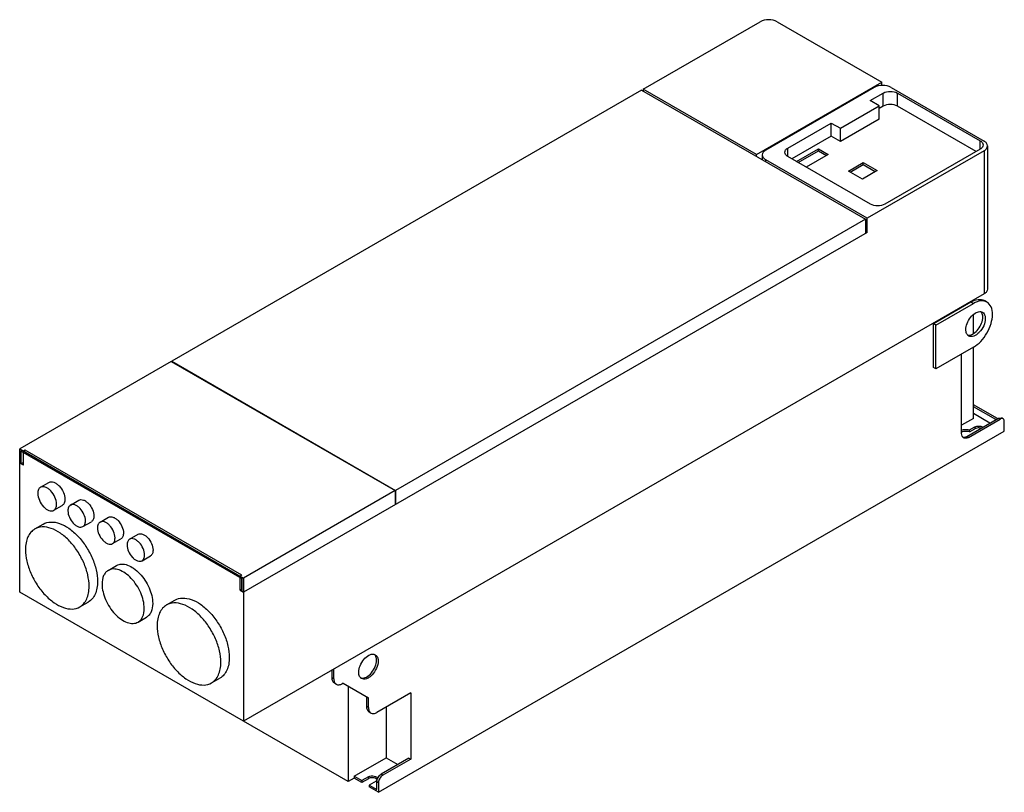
# Model space of a CAD drawing. Header units: millimetres. Extents: x 122 to 947, y 422 to 1070.
import ezdxf

# ---------------------------------------------------------------- set-up
doc = ezdxf.new("R2010")
doc.units = ezdxf.units.MM
doc.header["$LTSCALE"] = 97.011798
doc.layers.add('4', color=7, linetype='CONTINUOUS')

msp = doc.modelspace()

# ---------------------------------------------------------------- linework, layer by layer
at = {"layer": '4', "color": 7, "linetype": 'CONTINUOUS'}
for p, q in [((644.27, 1011.45), (742.21, 1067.99)), ((756.35, 1067.99), (844.03, 1017.37)), ((739.03, 956.75), (844.03, 1017.37)), ((844.03, 1014.5), (844.03, 1017.37)), ((642.86, 1010.63), (249.36, 783.45)), ((642.86, 1010.63), (830.24, 902.45)), ((644.27, 1011.45), (644.27, 1009.82)), ((739.03, 956.75), (644.27, 1011.45)), ((837.67, 1012.88), (746.81, 960.42)), ((834.11, 1001.83), (845.05, 1008.15)), ((845.05, 997.13), (845.05, 1008.15)), ((851.81, 1012.88), (929.59, 967.97)), ((857.21, 997.13), (857.21, 1008.15)), ((857.22, 1008.15), (926.34, 968.24)), ((841.81, 997.39), (834.11, 1001.83)), ((809.35, 978.64), (841.81, 997.39)), ((841.81, 986.36), (841.81, 997.39)), ((845.05, 997.13), (841.81, 995.26)), ((922.89, 959.21), (857.22, 997.12)), ((765.28, 962.1), (801.65, 983.09)), ((801.65, 972.07), (801.65, 983.09)), ((801.65, 983.09), (809.35, 978.64)), ((841.81, 986.36), (809.35, 967.62)), ((809.35, 967.62), (809.35, 978.64)), ((801.65, 972.07), (768.78, 953.09)), ((809.35, 967.62), (801.65, 972.07)), ((926.35, 961.21), (926.35, 968.24)), ((739.03, 955.11), (739.03, 956.75)), ((765.28, 955.12), (765.28, 962.1)), ((772.62, 950.87), (790.95, 961.46)), ((774.04, 950.06), (790.95, 959.82)), ((799.07, 956.77), (780.75, 946.18)), ((790.95, 959.82), (790.95, 961.46)), ((790.95, 961.46), (799.07, 956.77)), ((790.95, 959.82), (797.66, 955.95)), ((929.59, 959.81), (831.66, 903.27)), ((926.36, 961.21), (846.58, 915.16)), ((929.59, 959.81), (929.59, 839.9)), ((932.52, 963.89), (932.52, 843.99)), ((743.88, 956.34), (743.88, 952.31)), ((746.81, 950.62), (746.81, 952.26)), ((831.66, 903.27), (746.81, 952.26)), ((834.51, 915.15), (765.26, 955.12)), ((816.1, 942.86), (828.39, 949.95)), ((817.51, 942.04), (828.39, 948.32)), ((828.39, 948.32), (828.39, 949.95)), ((828.39, 949.95), (839.98, 943.27)), ((828.39, 948.32), (838.56, 942.45)), ((827.68, 936.17), (816.1, 942.86)), ((839.98, 943.27), (827.68, 936.17)), ((830.24, 902.45), (436.74, 675.26)), ((830.24, 902.45), (830.24, 890.61)), ((831.66, 891.43), (831.66, 903.27)), ((831.66, 891.43), (309.46, 589.94)), ((831.66, 891.43), (830.24, 892.24)), ((929.59, 839.9), (309.46, 481.87)), ((887.17, 815), (918.63, 833.17)), ((918.63, 833.17), (920.75, 831.94)), ((920.75, 833.74), (920.75, 834.8)), ((932, 833.06), (929.88, 834.28)), ((889.29, 813.78), (920.75, 831.94)), ((910.85, 828.68), (910.85, 829.09)), ((920.75, 807.09), (920.75, 822.5)), ((889.29, 813.78), (887.17, 815)), ((887.17, 778.26), (887.17, 815)), ((889.29, 777.03), (889.29, 813.78)), ((920.75, 795.2), (889.29, 777.03)), ((920.75, 735.6), (920.75, 795.2)), ((249.36, 783.04), (249.36, 783.45)), ((249.36, 783.45), (436.74, 675.26)), ((910.85, 722.94), (910.85, 789.49)), ((249, 783.24), (122.08, 709.96)), ((249, 783.24), (436.39, 675.06)), ((889.29, 777.03), (887.17, 778.26)), ((940.91, 735.39), (920.75, 747.03)), ((939.49, 734.58), (920.75, 745.39)), ((920.75, 735.6), (910.85, 729.88)), ((915.1, 720.49), (941.61, 735.8)), ((916.51, 719.67), (943.03, 734.98)), ((934.54, 731.72), (920.75, 739.68)), ((941.61, 735.8), (944.11, 736.05)), ((941.61, 735.8), (943.03, 734.98)), ((945.53, 735.23), (944.11, 736.05)), ((917.52, 725.97), (921.81, 728.45)), ((917.52, 724.34), (921.81, 726.82)), ((917.52, 724.34), (917.52, 725.97)), ((921.81, 728.45), (921.81, 726.82)), ((946.56, 724.78), (946.56, 732.94)), ((422.6, 422.27), (946.56, 724.78)), ((916.51, 719.67), (915.1, 720.49)), ((122.08, 590.06), (122.08, 709.96)), ((122.08, 709.96), (309.46, 601.78)), ((123.14, 708.12), (123.14, 697.51)), ((308.4, 601.17), (123.14, 708.12)), ((126.67, 708.94), (125.26, 708.12)), ((125.26, 696.29), (125.26, 708.12)), ((308.05, 604.23), (126.67, 708.94)), ((125.26, 696.29), (122.08, 698.12)), ((125.26, 698.74), (123.14, 697.51)), ((139.51, 677.85), (146.58, 681.93)), ((436.39, 675.06), (309.46, 601.78)), ((436.39, 675.06), (436.39, 663.22)), ((436.74, 675.26), (436.74, 663.42)), ((150.61, 658.63), (157.68, 662.71)), ((164.61, 662.96), (171.68, 667.04)), ((436.74, 663.42), (436.39, 663.63)), ((189.36, 648.67), (196.43, 652.75)), ((134.7, 642.92), (141.77, 647)), ((175.01, 644.94), (182.08, 649.03)), ((214.11, 634.38), (221.18, 638.46)), ((199.76, 630.66), (206.83, 634.74)), ((224.51, 616.37), (231.58, 620.45)), ((196.2, 608.24), (203.27, 612.32)), ((308.05, 604.23), (306.63, 603.41)), ((306.63, 591.57), (306.63, 603.41)), ((308.05, 592.39), (308.05, 601.37)), ((308.4, 590.55), (308.4, 601.17)), ((309.46, 601.78), (309.46, 481.87)), ((309.46, 481.87), (122.08, 590.06)), ((308.4, 592.59), (306.63, 591.57)), ((306.63, 591.57), (309.46, 589.94)), ((172.39, 577.62), (179.47, 581.7)), ((245, 579.23), (252.08, 583.31)), ((221.2, 564.94), (228.27, 569.02)), ((383.71, 518.21), (383.71, 524.74)), ((385.12, 517.39), (385.12, 525.56)), ((282.7, 513.93), (289.78, 518.02)), ((385.12, 517.39), (383.71, 518.21)), ((387.19, 512.81), (385.78, 513.63)), ((392.9, 513.72), (392.19, 513.31)), ((392.9, 513.72), (414.11, 501.47)), ((397.14, 511.27), (397.14, 431.25)), ((449.47, 505.55), (421.19, 489.22)), ((449.47, 505.55), (449.47, 450.03)), ((412.7, 494.12), (412.7, 502.29)), ((414.11, 493.3), (414.11, 501.47)), ((414.11, 493.3), (412.7, 494.12)), ((416.19, 488.73), (414.77, 489.54)), ((428.96, 493.71), (428.96, 451.25)), ((397.14, 431.25), (309.46, 481.87)), ((402.09, 435.74), (428.96, 451.25)), ((448.05, 450.85), (424.72, 437.37)), ((449.47, 450.03), (426.13, 436.56)), ((428.96, 451.25), (438.86, 445.54)), ((448.05, 450.85), (449.47, 450.03)), ((426.13, 436.56), (424.72, 437.37)), ((402.09, 434.11), (397.14, 431.25)), ((402.09, 435.74), (408.46, 432.07)), ((402.09, 435.74), (402.09, 434.11)), ((408.46, 430.43), (402.09, 434.11)), ((414.11, 435.33), (408.46, 432.07)), ((414.11, 433.7), (408.46, 430.43)), ((408.46, 432.07), (408.46, 430.43)), ((414.11, 435.33), (414.11, 433.7)), ((420.48, 431.66), (414.82, 428.39)), ((421.19, 431.25), (422.6, 430.43)), ((421.19, 424.72), (421.19, 431.25)), ((422.6, 430.43), (422.6, 422.27)), ((414.82, 428.39), (421.19, 424.72)), ((414.82, 428.39), (414.82, 426.76)), ((422.6, 422.27), (414.82, 426.76))]:
    msp.add_line(p, q, dxfattribs=at)
for centre, radius, start, end in [((923.73, 821.97), 4.54, 33.74089, 39.45678), ((912.54, 722.79), 3.07, 257.46629, 265.47414), ((416.28, 534.77), 4.21, 40.68603, 43.51233), ((418.44, 435.18), 4.07, 299.99654, 301.30554), ((428.6, 432.3), 4.92, 120.04158, 123.72865)]:
    msp.add_arc(centre, radius, start, end, dxfattribs=at)
for points, knots in [([(756.35, 1067.99), (754.25, 1069.2), (749.28, 1070.16), (744.31, 1069.2), (742.21, 1067.99)], [0, 0, 0, 0, 0.500001, 1, 1, 1, 1]), ([(851.81, 1012.88), (849.71, 1014.09), (844.74, 1015.05), (839.77, 1014.09), (837.67, 1012.88)], [0, 0, 0, 0, 0.500001, 1, 1, 1, 1]), ([(845.05, 1008.15), (846.86, 1009.19), (851.14, 1010.02), (855.41, 1009.19), (857.22, 1008.15)], [0, 0, 0, 0, 0.500113, 1, 1, 1, 1]), ([(857.22, 997.12), (855.41, 998.17), (851.14, 998.99), (846.86, 998.17), (845.05, 997.13)], [0, 0, 0, 0, 0.499888, 1, 1, 1, 1]), ([(926.34, 968.24), (927.06, 967.83), (928.28, 966.89), (928.87, 965.39), (928.87, 964.72)], [0, 0, 0, 0, 0.550885, 1, 1, 1, 1]), ([(928.87, 964.72), (928.87, 964.05), (928.29, 962.56), (927.07, 961.62), (926.36, 961.21)], [0, 0, 0, 0, 0.449249, 1, 1, 1, 1]), ([(932.52, 963.89), (932.52, 964.67), (931.84, 966.41), (930.42, 967.5), (929.59, 967.97)], [0, 0, 0, 0, 0.449163, 1, 1, 1, 1]), ([(746.81, 960.42), (745.98, 959.94), (744.56, 958.85), (743.88, 957.12), (743.88, 956.34)], [0, 0, 0, 0, 0.550836, 1, 1, 1, 1]), ([(762.78, 958.6), (762.78, 959.27), (763.37, 960.75), (764.58, 961.69), (765.28, 962.1)], [0, 0, 0, 0, 0.449608, 1, 1, 1, 1]), ([(765.26, 955.12), (764.56, 955.53), (763.36, 956.46), (762.78, 957.94), (762.78, 958.6)], [0, 0, 0, 0, 0.550357, 1, 1, 1, 1]), ([(929.59, 959.81), (930.42, 960.29), (931.84, 961.37), (932.52, 963.11), (932.52, 963.89)], [0, 0, 0, 0, 0.550836, 1, 1, 1, 1]), ([(743.88, 956.34), (743.88, 955.56), (744.56, 953.82), (745.98, 952.73), (746.81, 952.26)], [0, 0, 0, 0, 0.449163, 1, 1, 1, 1]), ([(846.58, 915.16), (844.79, 914.13), (840.55, 913.31), (836.3, 914.12), (834.51, 915.15)], [0, 0, 0, 0, 0.499873, 1, 1, 1, 1]), ([(932.52, 843.99), (932.52, 843.21), (931.84, 841.47), (930.42, 840.38), (929.59, 839.9)], [0, 0, 0, 0, 0.449164, 1, 1, 1, 1]), ([(918.63, 833.17), (920.49, 834.24), (924.21, 835.79), (928.36, 835.16), (929.88, 834.28)], [0, 0, 0, 0, 0.550789, 1, 1, 1, 1]), ([(928.72, 834.07), (928.1, 834.13), (925.31, 834.09), (922.62, 833.02), (920.75, 831.94)], [0, 0, 0, 0, 0.224473, 1, 1, 1, 1]), ([(932, 833.06), (931.26, 833.49), (930.15, 833.89), (929.01, 834.05), (928.72, 834.07)], [0, 0, 0, 0, 0.742318, 1, 1, 1, 1]), ([(936.66, 822.76), (936.66, 824.91), (936.14, 828.9), (933.52, 832.18), (932, 833.06)], [0, 0, 0, 0, 0.550791, 1, 1, 1, 1]), ([(914.39, 809.9), (914.39, 811.65), (915.23, 815.32), (917.94, 820.13), (921.59, 823.78), (924.71, 825.08), (926.12, 825.09)], [0, 0, 0, 0, 0.25529, 0.535599, 0.795082, 1, 1, 1, 1]), ([(926.12, 825.09), (926.31, 825.09), (927.06, 825.06), (927.8, 824.83), (928.27, 824.55)], [0, 0, 0, 0, 0.261719, 1, 1, 1, 1]), ([(928.53, 820.51), (928.53, 820.9), (928.46, 822.27), (928.06, 823.66), (927.5, 824.49)], [0, 0, 0, 0, 0.27836, 1, 1, 1, 1]), ([(928.27, 824.55), (928.81, 824.24), (929.78, 823.29), (930.27, 822.03), (930.43, 821.35)], [0, 0, 0, 0, 0.469599, 1, 1, 1, 1]), ([(930.65, 819.29), (930.65, 817.23), (929.52, 812.98), (926.6, 808.45), (923.49, 805.69), (921.11, 804.4), (918.79, 803.93), (917.35, 804.3), (916.77, 804.63)], [0, 0, 0, 0, 0.269896, 0.561325, 0.695465, 0.813143, 0.912854, 1, 1, 1, 1]), ([(916.81, 805.32), (918.22, 805.33), (921.34, 806.64), (924.99, 810.29), (927.69, 815.09), (928.53, 818.76), (928.53, 820.51)], [0, 0, 0, 0, 0.205007, 0.464499, 0.744765, 1, 1, 1, 1]), ([(920.75, 795.2), (923.01, 796.51), (927.29, 800.1), (932.28, 806.92), (935.69, 814.65), (936.66, 820.15), (936.66, 822.76)], [0, 0, 0, 0, 0.237239, 0.499998, 0.762758, 1, 1, 1, 1]), ([(930.43, 821.35), (930.47, 821.19), (930.6, 820.51), (930.65, 819.82), (930.65, 819.29)], [0, 0, 0, 0, 0.238575, 1, 1, 1, 1]), ([(915.42, 805.92), (915.25, 806.18), (914.59, 807.4), (914.39, 808.83), (914.39, 809.9)], [0, 0, 0, 0, 0.225059, 1, 1, 1, 1]), ([(944.3, 735.45), (944.2, 735.43), (943.75, 735.34), (943.33, 735.16), (943.03, 734.98)], [0, 0, 0, 0, 0.231899, 1, 1, 1, 1]), ([(945.53, 735.23), (945.26, 735.38), (944.83, 735.49), (944.41, 735.46), (944.3, 735.45)], [0, 0, 0, 0, 0.73183, 1, 1, 1, 1]), ([(946.51, 733.62), (946.48, 733.8), (946.33, 734.42), (945.93, 735), (945.53, 735.23)], [0, 0, 0, 0, 0.283155, 1, 1, 1, 1]), ([(910.75, 725.87), (911.3, 725.99), (913.53, 726.37), (915.85, 726.29), (917.52, 725.97)], [0, 0, 0, 0, 0.246913, 1, 1, 1, 1]), ([(921.81, 728.45), (922.83, 729.04), (925.22, 729.45), (927.61, 728.9), (928.53, 728.23)], [0, 0, 0, 0, 0.508144, 1, 1, 1, 1]), ([(926.82, 727.36), (926.39, 727.47), (924.72, 727.72), (922.9, 727.45), (921.81, 726.82)], [0, 0, 0, 0, 0.258339, 1, 1, 1, 1]), ([(917.52, 724.34), (915.85, 724.66), (913.53, 724.73), (911.3, 724.36), (910.75, 724.24)], [0, 0, 0, 0, 0.753087, 1, 1, 1, 1]), ([(911.6, 720.14), (911.47, 720.32), (911, 721.18), (910.85, 722.18), (910.85, 722.94)], [0, 0, 0, 0, 0.224716, 1, 1, 1, 1]), ([(912.3, 719.73), (912.52, 719.71), (913.5, 719.73), (914.44, 720.11), (915.1, 720.49)], [0, 0, 0, 0, 0.224717, 1, 1, 1, 1]), ([(915.25, 719.11), (915.07, 719.06), (914.4, 718.88), (913.67, 718.87), (913.18, 719)], [0, 0, 0, 0, 0.272329, 1, 1, 1, 1]), ([(139.51, 677.85), (138.76, 677.42), (137.47, 675.8), (137.21, 673.83), (137.21, 672.77)], [0, 0, 0, 0, 0.449158, 1, 1, 1, 1]), ([(152.91, 663.71), (152.91, 665.69), (151.82, 669.8), (149, 674.16), (145.99, 676.83), (143.7, 678.08), (141.46, 678.53), (140.06, 678.17), (139.51, 677.85)], [0, 0, 0, 0, 0.269896, 0.561324, 0.695464, 0.813142, 0.912854, 1, 1, 1, 1]), ([(146.58, 681.93), (147.14, 682.25), (148.53, 682.61), (150.77, 682.16), (153.06, 680.91), (156.07, 678.25), (158.89, 673.88), (159.98, 669.77), (159.98, 667.79)], [0, 0, 0, 0, 0.08714, 0.186848, 0.304522, 0.438657, 0.730093, 1, 1, 1, 1]), ([(137.21, 672.77), (137.21, 670.79), (138.3, 666.68), (141.12, 662.31), (144.13, 659.65), (146.42, 658.4), (148.66, 657.95), (150.05, 658.31), (150.61, 658.63)], [0, 0, 0, 0, 0.269896, 0.561324, 0.695464, 0.813142, 0.912854, 1, 1, 1, 1]), ([(150.61, 658.63), (151.36, 659.06), (152.65, 660.68), (152.91, 662.65), (152.91, 663.71)], [0, 0, 0, 0, 0.449158, 1, 1, 1, 1]), ([(159.98, 667.79), (159.98, 666.73), (159.72, 664.76), (158.43, 663.14), (157.68, 662.71)], [0, 0, 0, 0, 0.550851, 1, 1, 1, 1]), ([(164.61, 662.96), (163.91, 662.55), (162.7, 661.04), (162.45, 659.19), (162.45, 658.2)], [0, 0, 0, 0, 0.449158, 1, 1, 1, 1]), ([(177.16, 649.71), (177.16, 651.56), (176.14, 655.41), (173.5, 659.5), (170.68, 662), (168.53, 663.17), (166.43, 663.59), (165.13, 663.26), (164.61, 662.96)], [0, 0, 0, 0, 0.269896, 0.561324, 0.695464, 0.813142, 0.912854, 1, 1, 1, 1]), ([(171.68, 667.04), (172.2, 667.34), (173.5, 667.67), (175.6, 667.25), (177.75, 666.08), (180.57, 663.58), (183.21, 659.5), (184.23, 655.65), (184.23, 653.79)], [0, 0, 0, 0, 0.08714, 0.186848, 0.304522, 0.438657, 0.730093, 1, 1, 1, 1]), ([(162.45, 658.2), (162.45, 656.34), (163.48, 652.49), (166.12, 648.4), (168.94, 645.9), (171.08, 644.73), (173.18, 644.31), (174.49, 644.64), (175.01, 644.94)], [0, 0, 0, 0, 0.269898, 0.561341, 0.695467, 0.813138, 0.91285, 1, 1, 1, 1]), ([(184.23, 653.79), (184.23, 652.79), (183.99, 650.95), (182.78, 649.43), (182.08, 649.03)], [0, 0, 0, 0, 0.550854, 1, 1, 1, 1]), ([(196.43, 652.75), (196.95, 653.05), (198.25, 653.39), (200.35, 652.97), (202.5, 651.79), (205.32, 649.3), (207.96, 645.21), (208.98, 641.36), (208.98, 639.5)], [0, 0, 0, 0, 0.08714, 0.186848, 0.304522, 0.438657, 0.730093, 1, 1, 1, 1]), ([(180.2, 594.88), (180.2, 598.1), (179.3, 604.88), (175.94, 614.82), (170.75, 624.41), (164.17, 632.84), (156.71, 639.44), (148.93, 643.69), (141.31, 645.22), (136.58, 644), (134.7, 642.92)], [0, 0, 0, 0, 0.128832, 0.27057, 0.417882, 0.562383, 0.6962, 0.813595, 0.913067, 1, 1, 1, 1]), ([(141.77, 647), (143.65, 648.09), (148.38, 649.3), (156, 647.78), (163.78, 643.53), (171.24, 636.92), (177.82, 628.49), (183.01, 618.91), (186.37, 608.96), (187.27, 602.18), (187.27, 598.96)], [0, 0, 0, 0, 0.086931, 0.186403, 0.303796, 0.43761, 0.58211, 0.729425, 0.871166, 1, 1, 1, 1]), ([(175.01, 644.94), (175.71, 645.35), (176.92, 646.87), (177.16, 648.71), (177.16, 649.71)], [0, 0, 0, 0, 0.449162, 1, 1, 1, 1]), ([(189.36, 648.67), (188.66, 648.26), (187.44, 646.75), (187.2, 644.9), (187.2, 643.91)], [0, 0, 0, 0, 0.449158, 1, 1, 1, 1]), ([(187.2, 643.91), (187.2, 642.05), (188.22, 638.2), (190.87, 634.11), (193.69, 631.61), (195.83, 630.44), (197.93, 630.02), (199.24, 630.36), (199.76, 630.66)], [0, 0, 0, 0, 0.269898, 0.561341, 0.695467, 0.813138, 0.91285, 1, 1, 1, 1]), ([(201.91, 635.42), (201.91, 637.27), (200.89, 641.13), (198.25, 645.21), (195.43, 647.71), (193.28, 648.88), (191.18, 649.3), (189.88, 648.97), (189.36, 648.67)], [0, 0, 0, 0, 0.269896, 0.561324, 0.695464, 0.813142, 0.912854, 1, 1, 1, 1]), ([(134.7, 642.92), (133.45, 642.2), (131.12, 640.24), (128.65, 636.19), (127.18, 631.2), (126.89, 627.57), (126.89, 625.66)], [0, 0, 0, 0, 0.217772, 0.450931, 0.710228, 1, 1, 1, 1]), ([(199.76, 630.66), (200.46, 631.06), (201.67, 632.58), (201.91, 634.42), (201.91, 635.42)], [0, 0, 0, 0, 0.449162, 1, 1, 1, 1]), ([(208.98, 639.5), (208.98, 638.51), (208.74, 636.66), (207.53, 635.14), (206.83, 634.74)], [0, 0, 0, 0, 0.550854, 1, 1, 1, 1]), ([(226.66, 621.13), (226.66, 622.99), (225.64, 626.84), (222.99, 630.93), (220.18, 633.42), (218.03, 634.59), (215.93, 635.02), (214.63, 634.68), (214.11, 634.38)], [0, 0, 0, 0, 0.269896, 0.561324, 0.695464, 0.813142, 0.912854, 1, 1, 1, 1]), ([(221.18, 638.46), (221.7, 638.76), (223, 639.1), (225.1, 638.68), (227.25, 637.51), (230.06, 635.01), (232.71, 630.92), (233.73, 627.07), (233.73, 625.21)], [0, 0, 0, 0, 0.08714, 0.186848, 0.304522, 0.438657, 0.730093, 1, 1, 1, 1]), ([(214.11, 634.38), (213.41, 633.98), (212.19, 632.46), (211.95, 630.61), (211.95, 629.62)], [0, 0, 0, 0, 0.449158, 1, 1, 1, 1]), ([(211.95, 629.62), (211.95, 627.76), (212.97, 623.91), (215.62, 619.82), (218.43, 617.32), (220.58, 616.15), (222.68, 615.73), (223.99, 616.07), (224.51, 616.37)], [0, 0, 0, 0, 0.269898, 0.561341, 0.695467, 0.813138, 0.91285, 1, 1, 1, 1]), ([(126.89, 625.66), (126.89, 622.44), (127.79, 615.66), (131.15, 605.71), (136.34, 596.13), (142.92, 587.7), (150.38, 581.09), (158.16, 576.84), (165.78, 575.32), (170.51, 576.53), (172.39, 577.62)], [0, 0, 0, 0, 0.128832, 0.27057, 0.417882, 0.562383, 0.6962, 0.813595, 0.913067, 1, 1, 1, 1]), ([(224.51, 616.37), (225.21, 616.77), (226.42, 618.29), (226.66, 620.13), (226.66, 621.13)], [0, 0, 0, 0, 0.449162, 1, 1, 1, 1]), ([(233.73, 625.21), (233.73, 624.22), (233.49, 622.37), (232.28, 620.85), (231.58, 620.45)], [0, 0, 0, 0, 0.550854, 1, 1, 1, 1]), ([(203.27, 612.32), (204.52, 613.04), (207.66, 613.85), (212.71, 612.84), (217.87, 610.02), (222.81, 605.64), (227.18, 600.04), (231.61, 591.85), (233.45, 584.93), (233.45, 580.47)], [0, 0, 0, 0, 0.08705, 0.186655, 0.304203, 0.438195, 0.58289, 0.730414, 1, 1, 1, 1]), ([(196.2, 608.24), (195.38, 607.76), (193.83, 606.47), (191.53, 602.7), (191.02, 599.18), (191.02, 596.8)], [0, 0, 0, 0, 0.218447, 0.452289, 1, 1, 1, 1]), ([(226.38, 576.38), (226.38, 580.85), (224.54, 587.77), (220.11, 595.96), (215.74, 601.56), (210.8, 605.94), (205.64, 608.76), (200.59, 609.77), (197.45, 608.96), (196.2, 608.24)], [0, 0, 0, 0, 0.269578, 0.417097, 0.561791, 0.695787, 0.813338, 0.912946, 1, 1, 1, 1]), ([(172.39, 577.62), (173.64, 578.34), (175.97, 580.29), (178.44, 584.34), (179.91, 589.33), (180.2, 592.97), (180.2, 594.88)], [0, 0, 0, 0, 0.217772, 0.450931, 0.710228, 1, 1, 1, 1]), ([(187.27, 598.96), (187.27, 597.05), (186.99, 593.42), (185.51, 588.42), (183.04, 584.37), (180.71, 582.42), (179.47, 581.7)], [0, 0, 0, 0, 0.289777, 0.549071, 0.782229, 1, 1, 1, 1]), ([(191.02, 596.8), (191.02, 592.33), (192.86, 585.41), (197.29, 577.22), (201.66, 571.62), (206.6, 567.24), (211.76, 564.42), (216.81, 563.41), (219.95, 564.22), (221.2, 564.94)], [0, 0, 0, 0, 0.269578, 0.417097, 0.561791, 0.695787, 0.813338, 0.912946, 1, 1, 1, 1]), ([(233.45, 580.47), (233.45, 578.08), (232.94, 574.56), (230.64, 570.8), (229.1, 569.5), (228.27, 569.02)], [0, 0, 0, 0, 0.547718, 0.781556, 1, 1, 1, 1]), ([(245, 579.23), (243.76, 578.51), (241.43, 576.56), (238.96, 572.51), (237.49, 567.52), (237.2, 563.88), (237.2, 561.97)], [0, 0, 0, 0, 0.217772, 0.450931, 0.710228, 1, 1, 1, 1]), ([(290.51, 531.19), (290.51, 534.41), (289.61, 541.19), (286.25, 551.14), (281.06, 560.72), (274.47, 569.15), (267.01, 575.76), (259.23, 580.01), (251.62, 581.53), (246.89, 580.32), (245, 579.23)], [0, 0, 0, 0, 0.128832, 0.27057, 0.417882, 0.562383, 0.6962, 0.813595, 0.913067, 1, 1, 1, 1]), ([(252.08, 583.31), (253.96, 584.4), (258.69, 585.62), (266.31, 584.09), (274.09, 579.84), (281.55, 573.24), (288.13, 564.8), (293.32, 555.22), (296.68, 545.27), (297.58, 538.5), (297.58, 535.27)], [0, 0, 0, 0, 0.086931, 0.186403, 0.303796, 0.43761, 0.58211, 0.729425, 0.871166, 1, 1, 1, 1]), ([(221.2, 564.94), (222.02, 565.42), (223.57, 566.71), (225.87, 570.48), (226.38, 574), (226.38, 576.38)], [0, 0, 0, 0, 0.218447, 0.452289, 1, 1, 1, 1]), ([(237.2, 561.97), (237.2, 558.75), (238.1, 551.97), (241.46, 542.03), (246.65, 532.44), (253.23, 524.01), (260.69, 517.41), (268.47, 513.16), (276.09, 511.63), (280.82, 512.85), (282.7, 513.93)], [0, 0, 0, 0, 0.128832, 0.27057, 0.417882, 0.562383, 0.6962, 0.813595, 0.913067, 1, 1, 1, 1]), ([(405.98, 522.9), (405.98, 524.76), (406.91, 528.63), (409.87, 533.6), (413.76, 537.23), (417.11, 538.26), (418.49, 538.04)], [0, 0, 0, 0, 0.260654, 0.545525, 0.803043, 1, 1, 1, 1]), ([(420.83, 533.11), (420.83, 533.55), (420.74, 535.09), (420.2, 536.67), (419.48, 537.52)], [0, 0, 0, 0, 0.283313, 1, 1, 1, 1]), ([(419.86, 537.56), (420.48, 537.2), (421.59, 536.02), (422.03, 534.5), (422.15, 533.68)], [0, 0, 0, 0, 0.462393, 1, 1, 1, 1]), ([(282.7, 513.93), (283.95, 514.65), (286.27, 516.61), (288.75, 520.66), (290.22, 525.65), (290.51, 529.28), (290.51, 531.19)], [0, 0, 0, 0, 0.217772, 0.450931, 0.710228, 1, 1, 1, 1]), ([(297.58, 535.27), (297.58, 533.36), (297.29, 529.73), (295.82, 524.74), (293.35, 520.69), (291.02, 518.73), (289.77, 518.02)], [0, 0, 0, 0, 0.289777, 0.549071, 0.782229, 1, 1, 1, 1]), ([(408.33, 517.97), (409.71, 517.75), (413.06, 518.79), (416.95, 522.42), (419.9, 527.38), (420.83, 531.26), (420.83, 533.11)], [0, 0, 0, 0, 0.197023, 0.454557, 0.739394, 1, 1, 1, 1]), ([(422.25, 532.29), (422.25, 530.24), (421.12, 525.98), (418.19, 521.46), (415.08, 518.7), (412.7, 517.4), (410.38, 516.94), (408.94, 517.31), (408.36, 517.64)], [0, 0, 0, 0, 0.269896, 0.561325, 0.695465, 0.813143, 0.912854, 1, 1, 1, 1]), ([(407.34, 518.49), (407.12, 518.75), (406.24, 520.06), (405.98, 521.69), (405.98, 522.9)], [0, 0, 0, 0, 0.222491, 1, 1, 1, 1]), ([(385.78, 513.63), (385.11, 514.02), (383.94, 515.48), (383.71, 517.25), (383.71, 518.21)], [0, 0, 0, 0, 0.449165, 1, 1, 1, 1]), ([(385.12, 517.39), (385.12, 517.02), (385.2, 515.73), (385.63, 514.4), (386.21, 513.67)], [0, 0, 0, 0, 0.281823, 1, 1, 1, 1]), ([(387.19, 512.81), (387.87, 512.42), (389.71, 512.14), (391.37, 512.83), (392.19, 513.31)], [0, 0, 0, 0, 0.449167, 1, 1, 1, 1]), ([(414.77, 489.54), (414.1, 489.93), (412.93, 491.39), (412.7, 493.17), (412.7, 494.12)], [0, 0, 0, 0, 0.449165, 1, 1, 1, 1]), ([(414.11, 493.3), (414.11, 492.94), (414.19, 491.64), (414.62, 490.31), (415.2, 489.58)], [0, 0, 0, 0, 0.281823, 1, 1, 1, 1]), ([(416.19, 488.73), (416.86, 488.34), (418.71, 488.06), (420.36, 488.74), (421.19, 489.22)], [0, 0, 0, 0, 0.449167, 1, 1, 1, 1]), ([(421.19, 431.25), (421.19, 432.46), (422.01, 434.85), (423.67, 436.77), (424.72, 437.37)], [0, 0, 0, 0, 0.500002, 1, 1, 1, 1]), ([(414.11, 435.33), (414.81, 435.73), (416.48, 436.19), (418.92, 436.04), (420.99, 435.27), (421.8, 434.04), (421.8, 433.5)], [0, 0, 0, 0, 0.271587, 0.564764, 0.816396, 1, 1, 1, 1]), ([(420.49, 433.69), (419.55, 434.24), (417.3, 434.68), (415.06, 434.25), (414.11, 433.7)], [0, 0, 0, 0, 0.499704, 1, 1, 1, 1]), ([(421.53, 432.75), (421.47, 432.84), (421.19, 433.22), (420.8, 433.51), (420.49, 433.69)], [0, 0, 0, 0, 0.228173, 1, 1, 1, 1]), ([(425.87, 436.39), (424.89, 435.74), (423.36, 433.88), (422.6, 431.58), (422.6, 430.43)], [0, 0, 0, 0, 0.504811, 1, 1, 1, 1])]:
    msp.add_open_spline(points, degree=3, knots=knots, dxfattribs=at)
for points in [[(916.77, 804.63), (916.23, 804.95), (915.77, 805.4), (915.42, 805.92)], [(915.7, 805.44), (916.07, 805.35), (916.44, 805.32), (916.81, 805.32)], [(946.56, 732.94), (946.56, 733.17), (946.55, 733.4), (946.51, 733.62)], [(912.51, 719.28), (912.15, 719.49), (911.83, 719.79), (911.6, 720.14)], [(913.18, 719), (912.95, 719.07), (912.72, 719.16), (912.51, 719.28)], [(916.51, 719.67), (916.11, 719.45), (915.69, 719.25), (915.25, 719.11)], [(418.49, 538.04), (418.97, 537.96), (419.44, 537.8), (419.86, 537.56)], [(422.15, 533.68), (422.22, 533.22), (422.25, 532.76), (422.25, 532.29)], [(386.21, 513.67), (386.48, 513.33), (386.82, 513.03), (387.19, 512.81)], [(408.36, 517.64), (407.98, 517.86), (407.63, 518.15), (407.34, 518.49)], [(407.44, 518.22), (407.73, 518.1), (408.03, 518.02), (408.33, 517.97)], [(415.2, 489.58), (415.47, 489.24), (415.81, 488.94), (416.19, 488.73)], [(421.32, 432.33), (421.1, 432.08), (420.84, 431.88), (420.56, 431.71)]]:
    msp.add_open_spline(points, degree=3, dxfattribs=at)

doc.saveas('drawing.dxf')
